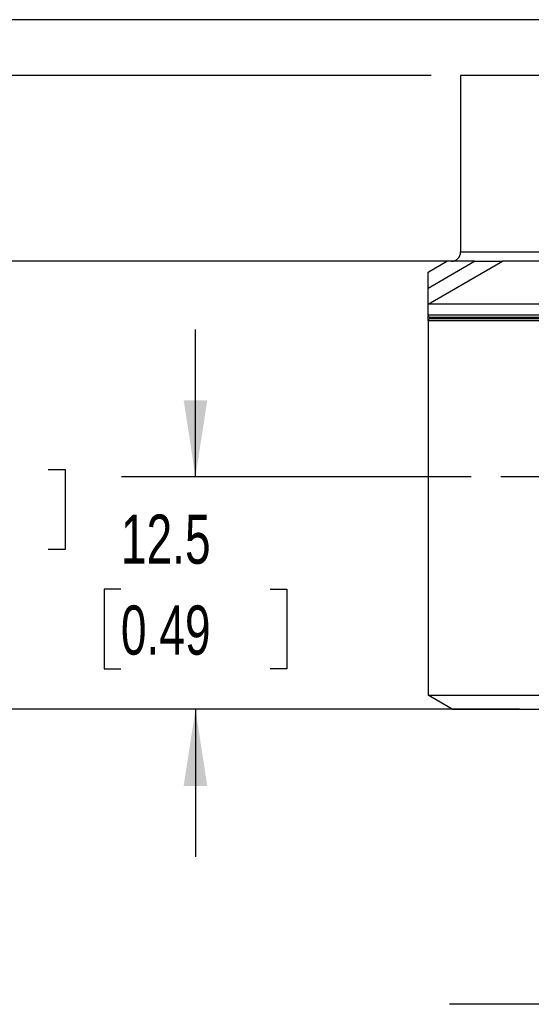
# Model space of a CAD drawing. Header units: millimetres. Extents: x 8 to 341, y 8 to 262.
# Tile 3 of 30: x 51 to 78, y 46 to 99. Entities that reach past the tile are written whole.
import ezdxf

# ---------------------------------------------------------------- set-up
doc = ezdxf.new("R2010")
doc.units = ezdxf.units.MM
doc.header["$LTSCALE"] = 1.25
doc.linetypes.add('CENTERX2', pattern=[20.32, 12.7, -2.54, 2.54, -2.54])
doc.layers.add('CENTER', color=40, linetype='CENTERX2')
doc.layers.add('DIMENSIONS', color=140, linetype='Continuous', lineweight=25)
doc.styles.add('SLDTEXTSTYLE0', font='TXT', dxfattribs={"width": 0.7})
doc.dimstyles.new('SLDDIMSTYLE3', dxfattribs={"dimtxt": 2.69751, "dimasz": 4.1275, "dimexe": 0, "dimexo": 0.0625, "dimgap": 0.674377, "dimtad": 0, "dimtih": 1, "dimtoh": 1, "dimrnd": 1e-09, "dimzin": 12, "dimdsep": 46, "dimtxsty": 'SLDTEXTSTYLE0', "dimsah": 1, "dimcen": 0.09, "dimadec": 0, "dimazin": 3, "dimtfac": 1, "dimtmove": 0, "dimatfit": 0, "dimfxl": 0, "dimfrac": 2, "dimtolj": 1, "dimtzin": 12, "dimarcsym": 0})
doc.dimstyles.new('SLDDIMSTYLE4', dxfattribs={"dimtxt": 2.69751, "dimasz": 4.1275, "dimexe": 0, "dimexo": 0.0625, "dimgap": 0.674377, "dimtad": 0, "dimtih": 1, "dimtoh": 1, "dimrnd": 1e-09, "dimzin": 12, "dimdsep": 46, "dimtxsty": 'SLDTEXTSTYLE0', "dimsah": 1, "dimcen": 0.09, "dimadec": 0, "dimazin": 3, "dimtfac": 1, "dimtofl": 0, "dimtmove": 0, "dimatfit": 3, "dimfxl": 0, "dimfrac": 2, "dimtolj": 1, "dimtzin": 12, "dimarcsym": 0})
doc.dimstyles.new('SLDDIMSTYLE5', dxfattribs={"dimtxt": 0.18, "dimasz": 4.1275, "dimexe": 0, "dimexo": 0.0625, "dimgap": 0, "dimtad": 0, "dimtih": 1, "dimtoh": 1, "dimdec": 0, "dimrnd": 1e-09, "dimzin": 0, "dimdsep": 46, "dimtxsty": 'Standard', "dimsah": 1, "dimcen": 0.09, "dimadec": 0, "dimazin": 0, "dimtfac": 4.1275, "dimtdec": 0, "dimtofl": 0, "dimtmove": 0, "dimatfit": 3, "dimfxl": 0, "dimfrac": 2, "dimtolj": 1, "dimtzin": 0, "dimarcsym": 0})

# ---------------------------------------------------------------- blocks, each defined once
blk = doc.blocks.new('_D_11')
at = {"layer": 'DIMENSIONS'}
for p, q in [((60.013, 74.726), (60.013, 82.663)), ((74.835, 74.726), (56.044, 74.726)), ((56.005, 68.683), (55.099, 68.683)), ((55.099, 68.683), (55.099, 64.396)), ((64.021, 68.683), (64.927, 68.683)), ((64.927, 68.683), (64.927, 64.396)), ((55.099, 64.396), (56.005, 64.396)), ((64.927, 64.396), (64.021, 64.396)), ((72.225, 62.226), (56.044, 62.226)), ((60.013, 62.226), (60.013, 54.288))]:
    blk.add_line(p, q, dxfattribs=at)
for points in [[(60.013, 74.726), (60.648, 78.853), (59.378, 78.853)], [(60.013, 62.226), (59.378, 58.098), (60.648, 58.098)]]:
    blk.add_solid(points, dxfattribs=at)
at = {"layer": 'DIMENSIONS', "char_height": 2.6458, "attachment_point": 1, "style": 'SLDTEXTSTYLE0'}
for s, insert in [('12.5', (56.005, 72.698)), ('0.49', (56.005, 67.806))]:
    blk.add_mtext(s, dxfattribs=dict(at, insert=insert))
blk = doc.blocks.new('_D_12')
at = {"layer": 'DIMENSIONS'}
for p, q in [((74.925, 86.326), (44.119, 86.326)), ((48.088, 86.326), (48.088, 80.005)), ((44.08, 75.114), (43.174, 75.114)), ((43.174, 75.114), (43.174, 70.827)), ((52.096, 75.114), (53.002, 75.114)), ((53.002, 75.114), (53.002, 70.827)), ((43.174, 70.827), (44.08, 70.827)), ((53.002, 70.827), (52.096, 70.827)), ((48.088, 62.226), (48.088, 70.223)), ((72.225, 62.226), (44.119, 62.226))]:
    blk.add_line(p, q, dxfattribs=at)
for points in [[(48.088, 86.326), (47.453, 82.198), (48.723, 82.198)], [(48.088, 62.226), (48.723, 66.353), (47.453, 66.353)]]:
    blk.add_solid(points, dxfattribs=at)
at = {"layer": 'DIMENSIONS', "char_height": 2.6458, "attachment_point": 1, "style": 'SLDTEXTSTYLE0'}
for s, insert in [('24.1', (44.08, 79.129)), ('0.95', (44.08, 74.238))]:
    blk.add_mtext(s, dxfattribs=dict(at, insert=insert))
blk = doc.blocks.new('_D_13')
at = {"layer": 'DIMENSIONS'}
for p, q in [((72.675, 96.326), (31.406, 96.326)), ((35.375, 96.326), (35.375, 84.625)), ((31.367, 79.734), (30.461, 79.734)), ((30.461, 79.734), (30.461, 75.447)), ((39.383, 79.734), (40.288, 79.734)), ((40.288, 79.734), (40.288, 75.447)), ((30.461, 75.447), (31.367, 75.447)), ((40.288, 75.447), (39.383, 75.447)), ((35.375, 62.226), (35.375, 74.843)), ((72.225, 62.226), (31.406, 62.226))]:
    blk.add_line(p, q, dxfattribs=at)
for points in [[(35.375, 96.326), (34.74, 92.198), (36.01, 92.198)], [(35.375, 62.226), (36.01, 66.353), (34.74, 66.353)]]:
    blk.add_solid(points, dxfattribs=at)
at = {"layer": 'DIMENSIONS', "char_height": 2.6458, "attachment_point": 1, "style": 'SLDTEXTSTYLE0'}
for s, insert in [('34.1', (31.367, 83.748)), ('1.34', (31.367, 78.857))]:
    blk.add_mtext(s, dxfattribs=dict(at, insert=insert))
blk = doc.blocks.new('_D_14')
at = {"layer": 'DIMENSIONS'}
for p, q in [((86.425, 99.326), (18.544, 99.326)), ((22.513, 99.326), (22.513, 88.33)), ((18.505, 83.439), (17.599, 83.439)), ((17.599, 83.439), (17.599, 79.152)), ((26.521, 83.439), (27.427, 83.439)), ((27.427, 83.439), (27.427, 79.152)), ((17.599, 79.152), (18.505, 79.152)), ((27.427, 79.152), (26.521, 79.152)), ((22.513, 62.226), (22.513, 78.548)), ((77.425, 62.226), (18.544, 62.226))]:
    blk.add_line(p, q, dxfattribs=at)
for points in [[(22.513, 99.326), (21.878, 95.198), (23.148, 95.198)], [(22.513, 62.226), (23.148, 66.353), (21.878, 66.353)]]:
    blk.add_solid(points, dxfattribs=at)
at = {"layer": 'DIMENSIONS', "char_height": 2.6458, "attachment_point": 1, "style": 'SLDTEXTSTYLE0'}
for s, insert in [('37.1', (18.505, 87.454)), ('1.46', (18.505, 82.563))]:
    blk.add_mtext(s, dxfattribs=dict(at, insert=insert))
blk = doc.blocks.new('SW_CENTERMARKSYMBOL_1')
at = {"layer": 'CENTER', "color": 0}
for p, q in [((0, 5.08), (0, 10.34)), ((0, 0), (0, 2.54)), ((-5.08, 0), (-10.34, 0)), ((0, 0), (-2.54, 0)), ((0, 0), (0, -2.54)), ((0, 0), (2.54, 0)), ((5.08, 0), (10.34, 0)), ((0, -5.08), (0, -10.34))]:
    blk.add_line(p, q, dxfattribs=at)

msp = doc.modelspace()

# ---------------------------------------------------------------- linework, layer by layer
for p, q in [((74.263, 96.326), (74.263, 86.826)), ((115.763, 96.326), (74.263, 96.326)), ((74.263, 86.826), (115.763, 86.826)), ((72.513, 84.016), (76.513, 86.326)), ((72.513, 84.882), (75.013, 86.326)), ((72.513, 85.748), (73.513, 86.326)), ((75.013, 86.326), (73.513, 86.326)), ((75.013, 86.326), (76.513, 86.326)), ((79.013, 86.326), (76.513, 86.326)), ((72.513, 83.426), (72.513, 84.016)), ((79.013, 84.016), (72.513, 84.016)), ((79.013, 83.426), (72.513, 83.426)), ((72.513, 83.126), (72.513, 83.426)), ((72.613, 83.326), (79.013, 83.326)), ((72.613, 83.226), (72.613, 83.326)), ((79.013, 83.226), (72.613, 83.226)), ((74.263, 83.326), (74.263, 83.226)), ((74.513, 83.326), (74.513, 83.226)), ((74.513, 83.226), (74.513, 83.326)), ((72.513, 83.126), (72.513, 62.976)), ((79.013, 83.126), (72.513, 83.126)), ((73.813, 62.226), (72.513, 62.976)), ((72.513, 62.976), (79.013, 62.976))]:
    msp.add_line(p, q)
at = {"flags": 128}
for points in [[(72.513, 84.882), (72.513, 85.26), (72.513, 85.531), (72.513, 85.694), (72.513, 85.748)], [(72.513, 84.016), (72.513, 84.071), (72.513, 84.233), (72.513, 84.504), (72.513, 84.882)]]:
    msp.add_lwpolyline(points, dxfattribs=at)
for centre, radius, start, end in [((73.763, 86.826), 0.5, 270, 0), ((72.613, 83.426), 0.1, 180, 270), ((72.613, 83.126), 0.1, 90, 180)]:
    msp.add_arc(centre, radius, start, end)
msp.add_open_spline([(73.813, 62.226), (73.813, 62.226), (73.948, 62.226), (74.469, 62.226), (74.855, 62.226), (75.817, 62.226), (76.394, 62.226), (77.652, 62.226), (78.332, 62.226), (79.013, 62.226)], degree=3, knots=[0, 0, 0, 0, 0.25, 0.25, 0.5, 0.5, 0.75, 0.75, 1, 1, 1, 1])

# ---------------------------------------------------------------- block references
at = {"layer": 'CENTER'}
msp.add_blockref('SW_CENTERMARKSYMBOL_1', (86.763, 74.726), dxfattribs=at)

# ---------------------------------------------------------------- dimensions: what is measured, and where the dimension line sits
at = {"layer": 'DIMENSIONS'}
for base, p1, p2, dimstyle, picture, middle in [((22.513, 99.326), (79.013, 62.226), (88.013, 99.326), 'SLDDIMSTYLE4', '_D_14', (22.513, 83.439)), ((35.375, 96.326), (73.813, 62.226), (74.263, 96.326), 'SLDDIMSTYLE4', '_D_13', (35.375, 79.734)), ((48.088, 86.326), (73.813, 62.226), (76.513, 86.326), 'SLDDIMSTYLE4', '_D_12', (48.088, 75.114)), ((60.013, 74.726), (73.813, 62.226), (76.423, 74.726), 'SLDDIMSTYLE3', '_D_11', (60.013, 68.683))]:
    dim = msp.add_linear_dim(base=base, p1=p1, p2=p2, angle=90, dimstyle=dimstyle, dxfattribs=at)
    dim.commit()
    dim.dimension.update_dxf_attribs({"geometry": picture, "text_midpoint": middle, "dimtype": 160})

# ---------------------------------------------------------------- leaders
msp.add_leader([(86.099, 69.518), (81.608, 46.346), (73.671, 46.346)], dimstyle='SLDDIMSTYLE5', dxfattribs=at)

doc.saveas('drawing.dxf')
